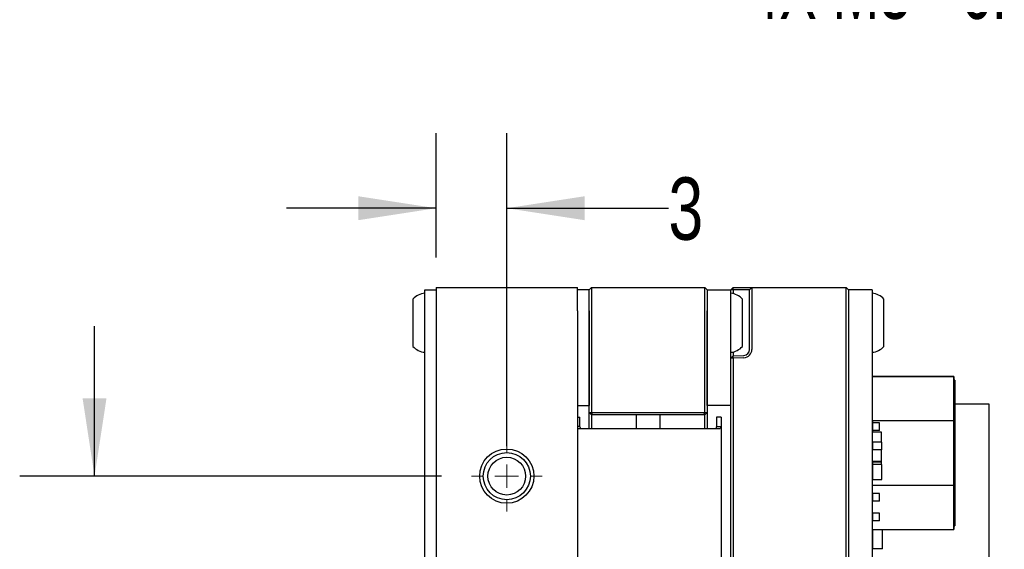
# Paper-space layout 'FFC body' of a CAD drawing. Header units: millimetres. Extents: x 5 to 274, y 4 to 211.
# Tile 4 of 15: x 97 to 139, y 115 to 138. Entities that reach past the tile are written whole.
import ezdxf

# ---------------------------------------------------------------- set-up
doc = ezdxf.new("R2010")
doc.units = ezdxf.units.MM
doc.layers.add('DIMENSIONS', color=8, linetype='Continuous')
doc.styles.add('SLDTEXTSTYLE0', font='TXT', dxfattribs={"width": 0.75})
doc.styles.add('SLDTEXTSTYLE3', font='TXT', dxfattribs={"width": 0.675})
doc.dimstyles.new('SLDDIMSTYLE8', dxfattribs={"dimtxt": 2.645833, "dimasz": 3.302, "dimexe": 0, "dimexo": 0.0625, "dimgap": 0.661458, "dimtad": 0, "dimtih": 1, "dimtoh": 1, "dimdec": 0, "dimrnd": 1e-09, "dimzin": 12, "dimdsep": 46, "dimtxsty": 'SLDTEXTSTYLE0', "dimsah": 1, "dimcen": 0.09, "dimadec": 0, "dimazin": 3, "dimtfac": 1, "dimtdec": 0, "dimtmove": 0, "dimatfit": 0, "dimfxl": 0, "dimfrac": 2, "dimtolj": 1, "dimtzin": 12, "dimarcsym": 0})
doc.dimstyles.new('SLDDIMSTYLE9', dxfattribs={"dimtxt": 2.645833, "dimasz": 3.302, "dimexe": 0, "dimexo": 0.0625, "dimgap": 0.661458, "dimtad": 0, "dimtih": 1, "dimtoh": 1, "dimdec": 6, "dimrnd": 1e-09, "dimzin": 12, "dimdsep": 46, "dimtxsty": 'SLDTEXTSTYLE0', "dimsah": 1, "dimcen": 0, "dimadec": 0, "dimazin": 3, "dimtfac": 1, "dimtofl": 0, "dimtmove": 0, "dimatfit": 3, "dimfxl": 0, "dimfrac": 2, "dimtolj": 1, "dimtzin": 12, "dimarcsym": 0})

# ---------------------------------------------------------------- blocks, each defined once
blk = doc.blocks.new('_D_61')
at = {"layer": 'DIMENSIONS'}
for p, q in [((115.049, 127.742), (115.049, 133.003)), ((118.049, 119.742), (118.049, 133.003)), ((115.049, 129.828), (108.699, 129.828)), ((118.049, 129.828), (124.907, 129.828))]:
    blk.add_line(p, q, dxfattribs=at)
for points in [[(115.049, 129.828), (111.747, 130.336), (111.747, 129.32)], [(118.049, 129.828), (121.351, 129.32), (121.351, 130.336)]]:
    blk.add_solid(points, dxfattribs=at)
at = {"layer": 'DIMENSIONS', "insert": (124.907, 131.136), "char_height": 2.646, "attachment_point": 1, "style": 'SLDTEXTSTYLE0'}
blk.add_mtext('3', dxfattribs=at)
blk = doc.blocks.new('_D_62')
at = {"layer": 'DIMENSIONS'}
for p, q in [((100.56, 118.472), (100.56, 124.822)), ((115.279, 118.472), (97.385, 118.472)), ((115.279, 106.472), (97.385, 106.472)), ((100.56, 106.472), (100.56, 100.122))]:
    blk.add_line(p, q, dxfattribs=at)
for points in [[(100.56, 118.472), (101.068, 121.774), (100.052, 121.774)], [(100.56, 106.472), (100.052, 103.17), (101.068, 103.17)]]:
    blk.add_solid(points, dxfattribs=at)
at = {"layer": 'DIMENSIONS', "insert": (98.605, 113.781), "char_height": 2.6458, "attachment_point": 1, "style": 'SLDTEXTSTYLE0'}
blk.add_mtext('12', dxfattribs=at)
blk = doc.blocks.new('SW_CENTERMARKSYMBOL_46')
at = {"color": 0, "linetype": 'Continuous', "lineweight": 18}
for p, q in [((0, 1), (0, 1.5)), ((0, 0), (0, 0.5)), ((-1, 0), (-1.5, 0)), ((0, 0), (-0.5, 0)), ((0, 0), (0, -0.5)), ((0, 0), (0.5, 0)), ((1, 0), (1.5, 0)), ((0, -1), (0, -1.5))]:
    blk.add_line(p, q, dxfattribs=at)
blk = doc.blocks.new('SW_SYMBOL_HOLE_DEPTH')
at = {"layer": 'DIMENSIONS', "color": 0}
for p, q in [((0, 875), (800, 875)), ((400, 875), (400, 75)), ((100, 555), (400, 75)), ((700, 555), (400, 75))]:
    blk.add_line(p, q, dxfattribs=at)
blk = doc.blocks.new('_D_69')
at = {"layer": 'DIMENSIONS'}
for p, q in [((119.254, 145.023), (127.125, 139.192)), ((127.125, 139.192), (128.281, 139.192))]:
    blk.add_line(p, q, dxfattribs=at)
blk.add_solid([(119.254, 145.023), (121.605, 142.65), (122.21, 143.466)], dxfattribs=at)
at = {"layer": 'DIMENSIONS', "xscale": 0.003379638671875, "yscale": 0.003379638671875, "zscale": 0.003379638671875}
blk.add_blockref('SW_SYMBOL_HOLE_DEPTH', (147.018, 137.457), dxfattribs=at)
at = {"layer": 'DIMENSIONS', "attachment_point": 1}
for s, insert, char_height, style in [('4X M3 - 6H', (128.281, 140.501), 2.6458, 'SLDTEXTSTYLE3'), ('3', (151.794, 140.501), 2.646, 'SLDTEXTSTYLE0'), ('MIN', (154.724, 140.501), 2.6458, 'SLDTEXTSTYLE0')]:
    blk.add_mtext(s, dxfattribs=dict(at, insert=insert, char_height=char_height, style=style))

psp = doc.layouts.new('FFC body')

# ---------------------------------------------------------------- linework, layer by layer
at = {"color": 7, "linetype": 'Continuous', "lineweight": 25}
for p, q in [((114.5701738, 125.3718718), (114.5701738, 126.3718718)), ((114.5701738, 126.3718718), (115.0491738, 126.3718718)), ((115.0491738, 126.4718718), (115.0491738, 125.4718718)), ((115.0491738, 126.4718718), (117.3617875, 126.4718718)), ((118.7365602, 126.4718718), (121.0491738, 126.4718718)), ((121.0491738, 125.4718718), (121.0491738, 126.4718718)), ((121.5491738, 126.3718718), (121.0491738, 126.3718718)), ((121.5491738, 126.3718718), (121.6491738, 126.4718718)), ((121.5491738, 125.4718718), (121.5491738, 126.3718718)), ((121.6491738, 126.4718718), (121.6491738, 125.4718718)), ((121.6491738, 126.4718718), (126.4491738, 126.4718718)), ((126.4491738, 125.4718718), (126.4491738, 126.4718718)), ((126.4491738, 126.4718718), (126.5491738, 126.3718718)), ((126.5491738, 126.3718718), (126.5491738, 125.4718718)), ((126.5491738, 126.3718718), (127.5491738, 126.3718718)), ((127.5491738, 126.3718718), (127.6491738, 126.4718718)), ((127.6491129, 126.3718718), (127.5491738, 126.3718718)), ((127.5491738, 125.4718718), (127.5491738, 126.3718718)), ((127.6491129, 126.3718718), (127.6491738, 126.4718718)), ((127.6491129, 126.3718718), (127.6491129, 126.2068513)), ((128.1078987, 126.3718718), (127.6491129, 126.3718718)), ((127.6491738, 126.4718718), (128.1113886, 126.4718718)), ((128.3491738, 126.3718718), (128.1078987, 126.3718718)), ((128.1113886, 126.4718718), (128.4491738, 126.4718718)), ((128.4491738, 126.4718718), (128.3491738, 126.3718718)), ((128.3491738, 125.4718718), (128.3491738, 126.3718718)), ((128.4491738, 126.4718718), (128.4491738, 125.4718718)), ((128.4491738, 126.4718718), (132.4491738, 126.4718718)), ((132.4491738, 125.4718718), (132.4491738, 126.4718718)), ((132.4491738, 126.4718718), (132.5491738, 126.3718718)), ((132.5491738, 126.3718718), (132.5491738, 125.4718718)), ((133.5491738, 126.3718718), (132.5491738, 126.3718718)), ((133.5491738, 126.3718718), (133.5491738, 125.4718718)), ((114.0701738, 125.9718718), (114.0701738, 125.3076445)), ((128.0491738, 123.9718718), (128.0491738, 125.9718718)), ((134.0491738, 123.9718718), (134.0491738, 125.9718718)), ((114.5701738, 99.5718718), (114.5701738, 125.3718718)), ((115.0491738, 125.4718718), (115.0491738, 99.4718718)), ((121.0491738, 125.4718718), (121.0491738, 99.4718718)), ((121.5491738, 121.1718718), (121.5491738, 125.4718718)), ((121.5491738, 125.4718718), (121.5491738, 121.4718718)), ((121.6491738, 125.4718718), (121.6491738, 121.1718718)), ((126.4491738, 121.1718718), (126.4491738, 125.4718718)), ((126.5491738, 125.4718718), (126.5491738, 121.1718718)), ((126.5491738, 121.4718718), (126.5491738, 125.4718718)), ((127.5491738, 121.4718718), (127.5491738, 125.4718718)), ((128.3491738, 123.8412306), (128.3491738, 125.4718718)), ((128.4491738, 125.4718718), (128.4491738, 123.8412306)), ((132.4491738, 99.4718718), (132.4491738, 125.4718718)), ((132.5491738, 125.4718718), (132.5491738, 99.4718718)), ((133.5491738, 125.4718718), (133.5491738, 99.4718718)), ((114.0701738, 125.3076445), (114.0701738, 123.9718718)), ((127.6491129, 123.7368923), (127.6491129, 123.5753618)), ((127.6491129, 123.5753618), (127.5491738, 123.4681902)), ((127.6491738, 123.4753029), (127.5491738, 123.4681902)), ((127.5491738, 99.4718718), (127.5491738, 123.4681902)), ((127.6491129, 123.5753618), (128.1078987, 123.5913829)), ((127.6491738, 123.4753029), (127.6491129, 123.5753618)), ((128.1113886, 123.4914438), (127.6491738, 123.4753029)), ((127.6491738, 123.4753029), (127.6491738, 99.4718718)), ((133.5636799, 120.8298598), (133.56368, 122.6963396)), ((137.01368, 122.6963396), (133.56368, 122.6963396)), ((133.94368, 122.6963396), (133.56368, 122.6963396)), ((133.56368, 122.6963396), (133.56368, 122.6963396)), ((133.5636801, 122.6963399), (137.0136801, 122.6963399)), ((133.5636801, 122.6963399), (133.9436801, 122.6963399)), ((133.5636801, 122.6963399), (133.5636801, 122.6963399)), ((133.94368, 122.6963396), (133.9436801, 122.6963399)), ((137.01368, 122.6963396), (137.0136799, 120.8298598)), ((137.0136799, 120.7583254), (137.01368, 122.5463396)), ((137.0136801, 122.6963399), (137.01368, 122.6963396)), ((137.01368, 122.5463396), (137.0136801, 122.5463399)), ((137.01368, 122.5463396), (137.06368, 122.5463396)), ((137.0136802, 120.8298605), (137.0136801, 122.6963399)), ((137.0636801, 122.5463399), (137.0136801, 122.5463399)), ((137.06368, 122.5463396), (137.0636799, 120.7583254)), ((137.0636801, 122.5463399), (137.06368, 122.5463396)), ((137.0636802, 120.7583261), (137.0636801, 122.5463399)), ((121.0491738, 121.4718718), (121.5491738, 121.4718718)), ((121.6491738, 121.0718718), (121.5491738, 121.1718718)), ((121.5491738, 121.1718718), (121.6491738, 121.1718718)), ((121.5491738, 120.9718718), (121.5491738, 121.1718718)), ((121.6905952, 121.0718718), (121.6491738, 121.1718718)), ((121.6491738, 121.1718718), (126.4491738, 121.1718718)), ((126.4077525, 121.0718718), (126.4491738, 121.1718718)), ((126.4491738, 121.1718718), (126.5491738, 121.1718718)), ((126.4491738, 121.0718718), (126.5491738, 121.1718718)), ((127.5491738, 121.4718718), (126.5491738, 121.4718718)), ((126.5491738, 121.1718718), (126.5491738, 120.9718718)), ((137.0636801, 121.0081754), (137.06368, 121.1995077)), ((138.5136828, 121.5218733), (137.0636802, 121.5218733)), ((138.5136828, 102.0218748), (138.5136828, 121.5218733)), ((121.0491738, 120.9718718), (121.1491738, 120.9718718)), ((121.1491738, 120.574045), (121.1491738, 120.9718718)), ((121.5491738, 120.4718718), (121.5491738, 120.9718718)), ((121.6905952, 121.0718718), (121.6491738, 121.0718718)), ((121.6500542, 121.0718718), (121.6500542, 120.4718718)), ((126.4077525, 121.0718718), (121.6905952, 121.0718718)), ((123.5491738, 120.4718718), (123.5491738, 121.0718718)), ((124.5491738, 121.0718718), (124.5491738, 120.4718718)), ((126.4491738, 121.0718718), (126.4077525, 121.0718718)), ((126.4482935, 120.4718718), (126.4482935, 121.0718718)), ((126.5491738, 120.9718718), (126.5491738, 120.4718718)), ((127.1491738, 120.9718718), (126.9491738, 120.9718718)), ((126.9491738, 120.9718718), (126.9491738, 120.574045)), ((127.1491738, 120.9718718), (127.1491738, 120.574045)), ((133.5636799, 120.8298598), (133.5636799, 120.7358382)), ((133.5636799, 120.8298598), (137.0136799, 120.8298598)), ((133.56368, 120.7358382), (133.56368, 120.4068523)), ((133.8636794, 120.7358382), (133.56368, 120.7358382)), ((133.8636794, 120.4068523), (133.8636794, 120.7358382)), ((137.0136799, 120.8298598), (137.0136799, 118.0828191)), ((137.0136799, 118.1543534), (137.0136799, 120.7583254)), ((137.0136799, 120.7583254), (137.0636799, 120.7583254)), ((137.0136802, 118.0828198), (137.0136802, 120.8298605)), ((137.0636799, 120.7583254), (137.0636799, 118.1543534)), ((137.0636802, 118.1543541), (137.0636802, 120.7583261)), ((121.1491738, 120.574045), (121.0491738, 120.574045)), ((122.1491738, 120.4718718), (121.0491738, 120.4718718)), ((121.1868415, 120.4718718), (121.1491738, 120.574045)), ((125.9491738, 120.4718718), (122.1491738, 120.4718718)), ((127.1039726, 120.4718718), (125.9491738, 120.4718718)), ((126.9491738, 120.574045), (126.9115062, 120.4718718)), ((126.9491738, 120.574045), (127.1491738, 120.574045)), ((127.1491738, 120.574045), (127.1039726, 120.4718718)), ((127.1491738, 120.574045), (127.1491738, 104.3696986)), ((133.5636799, 120.4068523), (133.5636799, 120.3413394)), ((133.9436799, 120.3413394), (133.5636799, 120.3413394)), ((133.8636794, 120.4068523), (133.56368, 120.4068523)), ((133.56368, 119.9108413), (133.56368, 120.34134)), ((133.9436799, 119.9108413), (133.9436799, 120.3413394)), ((137.0636801, 120.6427644), (137.0636801, 120.2409439)), ((133.5536794, 119.8862659), (133.5536794, 119.6962659)), ((133.56368, 119.9108413), (133.56368, 119.5818554)), ((133.9636792, 119.9108413), (133.56368, 119.9108413)), ((133.9636792, 119.5818554), (133.9636792, 119.9108413)), ((133.5536794, 119.6962659), (133.5636794, 119.6962659)), ((133.5636794, 119.0962659), (133.5636794, 119.5818554)), ((133.9636792, 119.5818554), (133.56368, 119.5818554)), ((133.9436799, 118.9608425), (133.9436799, 119.5818554)), ((133.5536794, 119.0962659), (133.5636794, 119.0962659)), ((133.5536794, 119.0962659), (133.5536794, 118.9062659)), ((133.5636794, 119.0962659), (133.5536794, 119.0962659)), ((133.5536794, 119.0962659), (133.5536794, 119.0962659)), ((133.5636794, 119.0962659), (133.9436799, 119.0962659)), ((133.9436799, 119.0962659), (133.5636794, 119.0962659)), ((133.5636794, 119.0962659), (133.5636794, 119.0962659)), ((133.56368, 119.0608428), (133.56368, 118.9608425)), ((133.9436799, 119.0608428), (133.56368, 119.0608428)), ((133.9636792, 118.9608425), (133.56368, 118.9608425)), ((133.56368, 118.9608425), (133.56368, 118.3318572)), ((133.9636792, 118.3318572), (133.9636792, 118.9608425)), ((137.06368, 118.1806165), (137.06368, 118.6439093)), ((137.06368, 118.1806164), (137.06368, 118.6439092)), ((137.0636801, 118.1806166), (137.0636801, 118.6439094)), ((137.0636801, 118.2820069), (137.0636801, 118.6398883)), ((133.5536794, 118.2619907), (133.5536794, 117.7819907)), ((133.5636794, 118.2619907), (133.5536794, 118.2619907)), ((133.5636799, 118.0828191), (133.5636799, 118.3318572)), ((133.56368, 118.3318572), (133.9636792, 118.3318572)), ((137.06368, 118.6082935), (137.06368, 118.0619929)), ((137.06368, 118.6082934), (137.06368, 118.0619928)), ((137.0636801, 118.6082936), (137.0636801, 118.061993)), ((133.5636799, 118.0828191), (137.0136799, 118.0828191)), ((133.5636799, 117.7358382), (133.5636799, 118.0828191)), ((137.01368, 116.3663396), (137.0136799, 118.1543534)), ((137.0136799, 118.1543534), (137.0636799, 118.1543534)), ((137.0136799, 118.0828191), (137.01368, 116.2163396)), ((137.0136801, 116.2163399), (137.0136802, 118.0828198)), ((137.0636799, 118.1543534), (137.06368, 116.3663396)), ((137.0636799, 117.4886931), (137.06368, 118.0579716)), ((137.06368, 118.0619929), (137.06368, 117.4886933)), ((137.06368, 118.0619928), (137.06368, 117.4886932)), ((137.06368, 117.4886933), (137.0636801, 118.0579718)), ((137.06368, 117.4886932), (137.06368, 118.0579717)), ((137.0636801, 117.9459544), (137.06368, 117.4530775)), ((137.06368, 117.9459543), (137.06368, 117.4530774)), ((137.06368, 117.9459542), (137.06368, 117.4530773)), ((137.0636801, 116.3663399), (137.0636802, 118.1543541)), ((137.0636801, 118.061993), (137.0636801, 117.4886934)), ((133.5636794, 117.7819907), (133.5536794, 117.7819907)), ((133.5636799, 116.9003623), (133.5636799, 117.4068523)), ((133.56368, 117.7358382), (133.56368, 117.4068523)), ((133.8636794, 117.7358382), (133.56368, 117.7358382)), ((133.8636794, 117.4068523), (133.56368, 117.4068523)), ((133.8636794, 117.4068523), (133.8636794, 117.7358382)), ((133.56368, 116.2163396), (133.5636799, 116.5713764)), ((133.8636794, 116.9003623), (133.56368, 116.9003623)), ((133.56368, 116.9003623), (133.56368, 116.5713764)), ((133.8636794, 116.5713764), (133.56368, 116.5713764)), ((133.8636794, 116.5713764), (133.8636794, 116.9003623)), ((133.56368, 116.2163399), (133.56368, 115.3858723)), ((133.56368, 116.2163396), (137.01368, 116.2163396)), ((133.9936792, 115.3858723), (133.9936792, 116.2163396)), ((137.01368, 116.3663396), (137.06368, 116.3663396)), ((137.01368, 116.2163396), (137.0136801, 116.2163399)), ((137.06368, 116.3663396), (137.0636801, 116.3663399)), ((133.9936792, 115.3858723), (133.56368, 115.3858723)), ((133.56368, 115.371459), (133.56368, 115.3858723))]:
    psp.add_line(p, q, dxfattribs=at)
for radius in [1.15, 1, 0.8]:
    psp.add_circle((118.0491738, 118.4718718), radius, dxfattribs=at)
for centre, radius, start, end in [((114.6314213, 125.4743768), 0.75, 94.68417983, 138.44592252), ((127.4879263, 125.4743768), 0.75, 41.55407748, 85.31582017), ((133.4879263, 125.4743768), 0.75, 41.55407748, 85.31582017), ((114.6314213, 124.4693668), 0.75, 221.55407748, 265.31582017), ((127.4879263, 124.4693668), 0.75, 274.68417983, 318.44592252), ((128.0991738, 123.8412306), 0.25, 272, 0), ((128.0991738, 123.8412306), 0.35, 272, 0), ((133.4879263, 124.4693668), 0.75, 274.68417983, 318.44592252), ((133.5636794, 119.8862659), 0.01, 90, 180), ((133.5636794, 119.8862659), 0.01, 90, 180), ((133.5636794, 118.9062659), 0.01, 180, 270), ((133.5636794, 118.2619907), 0.01, 90, 180), ((133.5636794, 118.2619907), 0.01, 90, 180), ((133.5636794, 117.7819907), 0.01, 180, 270)]:
    psp.add_arc(centre, radius, start, end, dxfattribs=at)
for points, knots in [([(117.3617875, 126.4718718), (117.431853, 126.4710639), (117.5736062, 126.4694293), (117.8905075, 126.461265), (118.2144137, 126.4614306), (118.5278089, 126.4694738), (118.666524, 126.4710673), (118.7365602, 126.4718718)], [0, 0, 0, 0, 0.1599938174, 0.3236914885, 0.6832266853, 0.8400636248, 1, 1, 1, 1]), ([(137.06368, 121.1457343), (137.06368, 121.1463774), (137.06368, 121.1495925), (137.06368, 121.1630739), (137.06368, 121.1860417), (137.06368, 121.2112907), (137.06368, 121.2363324), (137.06368, 121.256201), (137.06368, 121.2808266), (137.06368, 121.3003603), (137.06368, 121.3245654), (137.06368, 121.3437611), (137.06368, 121.3675425), (137.06368, 121.3863978), (137.06368, 121.4097516), (137.06368, 121.4282631), (137.06368, 121.4511847), (137.06368, 121.4693478), (137.06368, 121.4918304), (137.06368, 121.5140914), (137.06368, 121.5360516), (137.06368, 121.5577819), (137.06368, 121.5792811), (137.06368, 121.6004652), (137.06368, 121.621407), (137.06368, 121.6421044), (137.06368, 121.6624667), (137.06368, 121.6825699), (137.06368, 121.6984428), (137.06368, 121.7180123), (137.06368, 121.7373066), (137.06368, 121.75622), (137.06368, 121.7748363), (137.06368, 121.7931507), (137.06368, 121.811045), (137.06368, 121.82861), (137.06368, 121.8458395), (137.06368, 121.8625997), (137.06368, 121.8789905), (137.06368, 121.8950037), (137.06368, 121.9104869), (137.06368, 121.9255509), (137.06368, 121.9401857), (137.06368, 121.9542158), (137.06368, 121.9677661), (137.06368, 121.9782128), (137.06368, 121.9907495), (137.06368, 122.0027509), (137.06368, 122.0139957), (137.06368, 122.0246394), (137.06368, 122.0326606), (137.06368, 122.0420331), (137.06368, 122.0489942), (137.06368, 122.0569857), (137.06368, 122.0627969), (137.06368, 122.0692939), (137.06368, 122.0750063), (137.06368, 122.0796215), (137.06368, 122.083378), (137.06368, 122.0856833), (137.06368, 122.0876586), (137.06368, 122.0885028), (137.06368, 122.0886138), (137.06368, 122.0879398), (137.06368, 122.086128), (137.06368, 122.0839056), (137.06368, 122.0801325), (137.06368, 122.0744198), (137.06368, 122.0673806), (137.06368, 122.063073)], [0, 0, 0, 0, 0.0011815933, 0.0059080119, 0.0248163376, 0.0437242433, 0.053177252, 0.0720846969, 0.0815376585, 0.1004447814, 0.1098977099, 0.1288046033, 0.1382575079, 0.1571642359, 0.1666171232, 0.1855237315, 0.1949766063, 0.2138831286, 0.2233359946, 0.2422424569, 0.2611488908, 0.2706017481, 0.2895081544, 0.3084145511, 0.3178674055, 0.3367737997, 0.3556801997, 0.3651330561, 0.3840394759, 0.3934923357, 0.4123987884, 0.4313052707, 0.44075814, 0.459664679, 0.4785712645, 0.4880241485, 0.5069308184, 0.5258375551, 0.5352904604, 0.5541973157, 0.5731042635, 0.5825571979, 0.6014643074, 0.6203715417, 0.6298245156, 0.6487319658, 0.6581849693, 0.6770926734, 0.6960005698, 0.7054536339, 0.7243618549, 0.7338149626, 0.7527235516, 0.7621767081, 0.7810857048, 0.7905389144, 0.8094483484, 0.8283580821, 0.8378113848, 0.8567215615, 0.8661749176, 0.8850855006, 0.8945389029, 0.9134498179, 0.9229032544, 0.9418143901, 0.9512678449, 0.9701790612, 1, 1, 1, 1]), ([(137.06368, 122.063073), (137.06368, 122.0628877), (137.06368, 122.0619611), (137.06368, 122.0602132), (137.06368, 122.0577356), (137.06368, 122.0551067), (137.06368, 122.0523301), (137.06368, 122.0494072), (137.06368, 122.0463401), (137.06368, 122.0431309), (137.06368, 122.0397818), (137.06368, 122.0362951), (137.06368, 122.0326731), (137.06368, 122.0289182), (137.06368, 122.0250327), (137.0636801, 122.0210192), (137.0636801, 122.0168802), (137.0636801, 122.012618), (137.0636801, 122.0082353), (137.0636801, 122.0037346), (137.0636801, 121.9991184), (137.0636801, 121.9943892), (137.0636801, 121.9895495), (137.0636801, 121.9846019), (137.0636801, 121.9795488), (137.0636801, 121.9743927), (137.0636801, 121.969136), (137.0636801, 121.9637812), (137.0636801, 121.9583306), (137.0636801, 121.9527866), (137.0636801, 121.9452729), (137.0636801, 121.9375809), (137.0636801, 121.9297209), (137.0636801, 121.9237439), (137.0636801, 121.9176868), (137.0636801, 121.9115519), (137.0636801, 121.9053411), (137.0636801, 121.8990564), (137.0636801, 121.8926999), (137.0636801, 121.8862735), (137.0636801, 121.8797791), (137.0636801, 121.8732186), (137.0636801, 121.8665939), (137.0636801, 121.8599067), (137.0636801, 121.8531587), (137.0636801, 121.8440827), (137.0636801, 121.8348917), (137.0636801, 121.8255934), (137.0636801, 121.8185675), (137.0636801, 121.811491), (137.0636801, 121.8043653), (137.0636801, 121.797192), (137.0636801, 121.7899727), (137.0636801, 121.7827088), (137.0636801, 121.7754017), (137.0636801, 121.7656032), (137.0636801, 121.7557236), (137.0636801, 121.7457697), (137.0636801, 121.7382683), (137.0636801, 121.7307322), (137.0636801, 121.7231628), (137.0636801, 121.7155612), (137.0636801, 121.7079289), (137.0636801, 121.697713), (137.0636801, 121.6874402), (137.0636801, 121.6771169), (137.0636801, 121.6693496), (137.0636801, 121.6576664), (137.0636801, 121.6485198), (137.0636801, 121.6419864)], [0, 0, 0, 0, 0.0034841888, 0.0174215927, 0.0313589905, 0.0452963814, 0.0592337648, 0.0731711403, 0.0871085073, 0.1010458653, 0.1149832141, 0.1289205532, 0.1428578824, 0.1567952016, 0.1707325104, 0.1846698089, 0.1986070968, 0.2125443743, 0.2264816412, 0.2404188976, 0.2543561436, 0.2682933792, 0.2822306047, 0.29616782, 0.3101050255, 0.3240422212, 0.3379794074, 0.3519165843, 0.3658537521, 0.379790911, 0.3937280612, 0.4216049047, 0.4355420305, 0.4494791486, 0.4634162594, 0.477353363, 0.4912904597, 0.5052275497, 0.5191646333, 0.5331017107, 0.5470387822, 0.560975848, 0.5749129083, 0.5888499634, 0.6027870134, 0.6167240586, 0.6446001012, 0.6585371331, 0.672474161, 0.686411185, 0.7003482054, 0.7142852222, 0.7282222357, 0.7421592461, 0.7560962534, 0.7700332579, 0.7979089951, 0.8118459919, 0.8257829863, 0.8397199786, 0.8536569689, 0.8675939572, 0.8815309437, 0.8954679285, 0.9233435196, 0.9372804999, 0.9512174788, 0.9651544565, 1, 1, 1, 1]), ([(137.06368, 121.7701943), (137.06368, 121.7704683), (137.06368, 121.7718385), (137.06368, 121.7752339), (137.06368, 121.7798997), (137.06368, 121.7845616), (137.06368, 121.7882863), (137.06368, 121.790613), (137.06368, 121.7923684), (137.06368, 121.793561), (137.06368, 121.7940289), (137.06368, 121.7939776), (137.06368, 121.79342), (137.06368, 121.7922238), (137.06368, 121.7905774), (137.06368, 121.7884945), (137.06368, 121.7853419), (137.06368, 121.7815795), (137.06368, 121.7779706), (137.06368, 121.774031), (137.06368, 121.7697717), (137.06368, 121.7641844), (137.06368, 121.758153), (137.06368, 121.7517072), (137.06368, 121.744874), (137.06368, 121.7376782), (137.06368, 121.7301425), (137.06368, 121.7222875), (137.06368, 121.7141321), (137.06368, 121.7056934), (137.06368, 121.6969871), (137.06368, 121.6880277), (137.06368, 121.6788281), (137.06368, 121.6694005), (137.06368, 121.6597557), (137.06368, 121.6499038), (137.06368, 121.6365037), (137.06368, 121.6227242), (137.06368, 121.6085969), (137.06368, 121.597834), (137.06368, 121.5869092), (137.06368, 121.5758283), (137.06368, 121.5645964), (137.06368, 121.549425), (137.06368, 121.5339692), (137.06368, 121.5182459), (137.06368, 121.506323), (137.06368, 121.4942725), (137.06368, 121.4820972), (137.06368, 121.4657006), (137.06368, 121.4490643), (137.06368, 121.4321983), (137.06368, 121.4194357), (137.06368, 121.4065614), (137.06368, 121.3935771), (137.06368, 121.3761194), (137.06368, 121.3584463), (137.06368, 121.3405635), (137.06368, 121.3270474), (137.06368, 121.3134279), (137.06368, 121.2997055), (137.06368, 121.2812725), (137.06368, 121.2626353), (137.06368, 121.2437977), (137.06368, 121.2295694), (137.06368, 121.2152417), (137.06368, 121.2008118), (137.06368, 121.1790089), (137.06368, 121.1617671), (137.06368, 121.1494446)], [0, 0, 0, 0, 0.001782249, 0.0089120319, 0.0231766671, 0.0374412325, 0.0517056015, 0.0659696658, 0.0730993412, 0.0873628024, 0.1016258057, 0.1087553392, 0.1230176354, 0.1372794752, 0.1444088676, 0.1586700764, 0.1729309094, 0.1871914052, 0.2014516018, 0.2085808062, 0.2228406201, 0.2371002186, 0.2513596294, 0.2656188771, 0.2798779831, 0.2941369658, 0.3083958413, 0.3226546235, 0.3369133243, 0.3511719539, 0.3654305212, 0.3796890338, 0.3939474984, 0.4082059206, 0.4224643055, 0.4367226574, 0.4509809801, 0.4794999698, 0.4937582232, 0.5080164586, 0.522274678, 0.5365328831, 0.5507910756, 0.565049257, 0.593567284, 0.6078254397, 0.622083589, 0.636341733, 0.6505998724, 0.6648580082, 0.6933757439, 0.7076338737, 0.7218920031, 0.7361501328, 0.7504082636, 0.7646663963, 0.793184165, 0.8074423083, 0.8217004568, 0.8359586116, 0.8502167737, 0.8644749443, 0.8929930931, 0.9072512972, 0.9215095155, 0.93576775, 0.9500260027, 0.9642842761, 1, 1, 1, 1]), ([(137.06368, 121.1995077), (137.06368, 121.1999485), (137.06368, 121.2021525), (137.06368, 121.2079519), (137.06368, 121.2170951), (137.06368, 121.2265305), (137.06368, 121.2342465), (137.06368, 121.2420731), (137.06368, 121.2500633), (137.06368, 121.2602475), (137.06368, 121.2685502), (137.06368, 121.2770018), (137.06368, 121.2855514), (137.06368, 121.2942459), (137.06368, 121.3052871), (137.06368, 121.3142571), (137.06368, 121.3233577), (137.06368, 121.3325442), (137.06368, 121.3418573), (137.06368, 121.3512907), (137.06368, 121.3608029), (137.06368, 121.3704312), (137.06368, 121.3801688), (137.06368, 121.3899779), (137.06368, 121.3998918), (137.06368, 121.409903), (137.06368, 121.4199773), (137.06368, 121.430144), (137.06368, 121.4403938), (137.06368, 121.4506971), (137.06368, 121.4610777), (137.06368, 121.4715242), (137.06368, 121.4793898), (137.06368, 121.4899157), (137.06368, 121.5004944), (137.06368, 121.5111104), (137.06368, 121.5190877), (137.06368, 121.5270772), (137.06368, 121.5377414), (137.06368, 121.5484151), (137.06368, 121.5590749), (137.06368, 121.5670576), (137.06368, 121.5750231), (137.06368, 121.582965), (137.06368, 121.5908768), (137.06368, 121.6013772), (137.06368, 121.6117907), (137.06368, 121.6220785), (137.06368, 121.629723), (137.06368, 121.6372876), (137.06368, 121.644763), (137.06368, 121.6521389), (137.06368, 121.6594055), (137.06368, 121.6689362), (137.06368, 121.67821), (137.06368, 121.6871793), (137.06368, 121.6937451), (137.06368, 121.7001415), (137.06368, 121.7063599), (137.06368, 121.7123925), (137.06368, 121.7201798), (137.06368, 121.7275705), (137.06368, 121.7345393), (137.06368, 121.7395527), (137.06368, 121.7443507), (137.06368, 121.7504622), (137.06368, 121.7561315), (137.06368, 121.7633453), (137.06368, 121.7673442), (137.06368, 121.7701943)], [0, 0, 0, 0, 0.0029500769, 0.0147507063, 0.0383540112, 0.0619572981, 0.0737579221, 0.0855585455, 0.1091618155, 0.1209624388, 0.1445657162, 0.1563663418, 0.1681669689, 0.1917702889, 0.2035709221, 0.2271743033, 0.2389749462, 0.2507755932, 0.2743791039, 0.2861797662, 0.2979804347, 0.3215841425, 0.3333848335, 0.3451855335, 0.3687895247, 0.3805902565, 0.3923910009, 0.4159953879, 0.4277961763, 0.4395969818, 0.4632019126, 0.4750027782, 0.486803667, 0.4986045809, 0.5222104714, 0.5340114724, 0.5458125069, 0.5576135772, 0.5694146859, 0.5930222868, 0.6048235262, 0.6166248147, 0.6284261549, 0.6402275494, 0.6520290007, 0.663830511, 0.6874415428, 0.69924324, 0.711045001, 0.7228468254, 0.7346487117, 0.7464506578, 0.7582526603, 0.7700547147, 0.7936699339, 0.8054721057, 0.8172743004, 0.8290765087, 0.8408787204, 0.8526809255, 0.8644831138, 0.8880986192, 0.8999006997, 0.9117027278, 0.9235046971, 0.9353066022, 0.9589194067, 0.9707210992, 1, 1, 1, 1]), ([(137.0636801, 121.6419864), (137.0636801, 121.641332), (137.0636801, 121.6380599), (137.0636801, 121.6321602), (137.0636801, 121.6242773), (137.0636801, 121.6137449), (137.0636801, 121.6031824), (137.0636801, 121.5925954), (137.0636801, 121.584644), (137.0636801, 121.5766825), (137.0636801, 121.5660551), (137.0636801, 121.5554117), (137.0636801, 121.544758), (137.0636801, 121.5367635), (137.0636801, 121.528766), (137.0636801, 121.5207665), (137.0636801, 121.5100992), (137.0636801, 121.4994321), (137.0636801, 121.4887707), (137.0636801, 121.4807785), (137.0636801, 121.4727912), (137.0636801, 121.4621492), (137.0636801, 121.4515211), (137.0636801, 121.4409121), (137.0636801, 121.4329659), (137.0636801, 121.4223863), (137.0636801, 121.4118316), (137.0636801, 121.4013071), (137.0636801, 121.3934299), (137.0636801, 121.3829494), (137.0636801, 121.3725047), (137.0636801, 121.3621011), (137.0636801, 121.3543198), (137.0636801, 121.3439743), (137.0636801, 121.3336753), (137.0636801, 121.3234277), (137.0636801, 121.3157686), (137.0636801, 121.3055929), (137.0636801, 121.2954738), (137.0636801, 121.285416), (137.0636801, 121.2754), (137.0636801, 121.2654483), (137.0636801, 121.2555654), (137.0636801, 121.2481884), (137.0636801, 121.2384002), (137.0636801, 121.2286853), (137.0636801, 121.2190478), (137.0636801, 121.2094627), (137.0636801, 121.1999576), (137.0636801, 121.1905361), (137.0636801, 121.1811713), (137.0636801, 121.1718923), (137.0636801, 121.1604052), (137.0636801, 121.1513056), (137.0636801, 121.1422992), (137.0636801, 121.1333555), (137.0636801, 121.1245066), (137.0636801, 121.1135674), (137.0636801, 121.1049142), (137.0636801, 121.0963615), (137.0636801, 121.0878762), (137.0636801, 121.0794925), (137.0636801, 121.0691423), (137.0636801, 121.060966), (137.0636801, 121.0508778), (137.0636801, 121.0429122), (137.0636801, 121.0330917), (137.0636801, 121.0220636), (137.0636801, 121.0132345), (137.0636801, 121.0081754)], [0, 0, 0, 0, 0.0028756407, 0.0143784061, 0.0258811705, 0.0373839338, 0.0603907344, 0.0718934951, 0.0833962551, 0.0948990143, 0.1064017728, 0.1294085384, 0.1409112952, 0.1524140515, 0.1639168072, 0.1754195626, 0.1869223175, 0.2099290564, 0.2214318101, 0.2329345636, 0.2444373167, 0.2559400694, 0.2789467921, 0.290449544, 0.3019522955, 0.3134550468, 0.3364617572, 0.3479645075, 0.3594672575, 0.3709700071, 0.3939767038, 0.4054794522, 0.4169822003, 0.4284849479, 0.4514916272, 0.4629943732, 0.4744971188, 0.4859998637, 0.5090065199, 0.5205092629, 0.532012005, 0.5550186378, 0.5665213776, 0.5780241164, 0.5895268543, 0.6125334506, 0.6240361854, 0.6355389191, 0.6585454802, 0.6700482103, 0.6815509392, 0.7045574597, 0.7160601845, 0.7390666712, 0.7505693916, 0.7620721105, 0.785078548, 0.796581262, 0.8195876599, 0.8310903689, 0.842593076, 0.865599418, 0.8771021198, 0.9001084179, 0.9116111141, 0.9346173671, 0.9461200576, 0.9691262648, 1, 1, 1, 1]), ([(137.06368, 121.1494446), (137.06368, 121.1488269), (137.06368, 121.1457381), (137.06368, 121.132739), (137.06368, 121.1103004), (137.06368, 121.0851081), (137.06368, 121.0597347), (137.06368, 121.039294), (137.06368, 121.0135817), (137.06368, 120.992886), (137.06368, 120.972079), (137.06368, 120.9512008), (137.06368, 120.9302208), (137.06368, 120.9091558), (137.06368, 120.8880379), (137.06368, 120.8668465), (137.06368, 120.8456015), (137.06368, 120.829645), (137.06368, 120.8083437), (137.06368, 120.7870123), (137.06368, 120.7656757), (137.06368, 120.7443418), (137.06368, 120.7230213), (137.06368, 120.7017449), (137.06368, 120.6858162), (137.06368, 120.6699226), (137.06368, 120.6487871), (137.06368, 120.6277507), (137.06368, 120.6068551), (137.06368, 120.591263), (137.06368, 120.5757595), (137.06368, 120.555219), (137.06368, 120.5348956), (137.06368, 120.5148447), (137.06368, 120.4999549), (137.06368, 120.4852255), (137.06368, 120.4706702), (137.06368, 120.4563027), (137.06368, 120.4374141), (137.06368, 120.4189556), (137.06368, 120.400997), (137.06368, 120.3877922), (137.06368, 120.3748654), (137.06368, 120.3622314), (137.06368, 120.349905), (137.06368, 120.3379002), (137.06368, 120.3223389), (137.06368, 120.3074708), (137.06368, 120.2933513), (137.06368, 120.2831449), (137.06368, 120.2733296), (137.06368, 120.2639128), (137.06368, 120.2518956), (137.06368, 120.2406967), (137.06368, 120.2303349), (137.06368, 120.2229822), (137.06368, 120.2160472), (137.06368, 120.2073548), (137.06368, 120.1994893), (137.06368, 120.1924388), (137.06368, 120.1859229), (137.06368, 120.1801966), (137.06368, 120.1752342), (137.06368, 120.1707699), (137.06368, 120.1670374), (137.06368, 120.1632411), (137.06368, 120.1608983), (137.06368, 120.1582869), (137.06368, 120.1576798), (137.06368, 120.1572242)], [0, 0, 0, 0, 0.0014767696, 0.0073838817, 0.0310145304, 0.0546452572, 0.0664597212, 0.0900905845, 0.1019050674, 0.1255360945, 0.1373506, 0.149165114, 0.1727964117, 0.1846109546, 0.1964255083, 0.2200571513, 0.2318717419, 0.2436863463, 0.2555009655, 0.2791331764, 0.2909478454, 0.302762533, 0.3263953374, 0.3382100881, 0.3500248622, 0.3618396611, 0.3736544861, 0.3972884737, 0.4091033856, 0.4209183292, 0.432733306, 0.4445483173, 0.468183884, 0.4799990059, 0.4918141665, 0.5036293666, 0.5154446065, 0.5272598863, 0.5390752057, 0.5627132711, 0.5745287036, 0.5863441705, 0.598159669, 0.6099751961, 0.6217907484, 0.6336063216, 0.6454219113, 0.669061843, 0.6808774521, 0.6926930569, 0.704508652, 0.7163242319, 0.7281397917, 0.7517790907, 0.7635945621, 0.7754099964, 0.7872253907, 0.7990407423, 0.8226781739, 0.8344933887, 0.8463085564, 0.8699444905, 0.8817595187, 0.8935745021, 0.9172089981, 0.9290238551, 0.9526573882, 0.9644721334, 1, 1, 1, 1]), ([(137.06368, 119.8592875), (137.06368, 119.8592523), (137.06368, 119.8591517), (137.06368, 119.8594881), (137.06368, 119.8603698), (137.06368, 119.8621125), (137.06368, 119.8644434), (137.06368, 119.8673872), (137.06368, 119.8711541), (137.06368, 119.8755472), (137.06368, 119.8805703), (137.06368, 119.8864428), (137.06368, 119.8929581), (137.06368, 119.8986875), (137.06368, 119.9064996), (137.06368, 119.9132723), (137.06368, 119.9223938), (137.06368, 119.9321736), (137.06368, 119.9428321), (137.06368, 119.9541484), (137.06368, 119.9637286), (137.06368, 119.9763582), (137.06368, 119.9869854), (137.06368, 120.000916), (137.06368, 120.0125768), (137.06368, 120.0277872), (137.06368, 120.0436292), (137.06368, 120.060296), (137.06368, 120.077565), (137.06368, 120.0918583), (137.06368, 120.1103013), (137.06368, 120.125512), (137.06368, 120.1450707), (137.06368, 120.161148), (137.06368, 120.1817547), (137.06368, 120.2028626), (137.06368, 120.2246007), (137.06368, 120.246781), (137.06368, 120.2648709), (137.06368, 120.2878816), (137.06368, 120.3112796), (137.06368, 120.3351507), (137.06368, 120.3593439), (137.06368, 120.378947), (137.06368, 120.4037274), (137.06368, 120.4287734), (137.06368, 120.4592027), (137.06368, 120.4848346), (137.06368, 120.5106426), (137.06368, 120.5366171), (137.06368, 120.568009), (137.06368, 120.5943225), (137.06368, 120.6207268), (137.06368, 120.6472144), (137.06368, 120.6790975), (137.06368, 120.7110488), (137.06368, 120.7430403), (137.06368, 120.7750468), (137.06368, 120.8070451), (137.06368, 120.8390143), (137.06368, 120.8709354), (137.06368, 120.9027913), (137.06368, 120.934567), (137.06368, 120.9662484), (137.06368, 120.9978248), (137.06368, 121.0292805), (137.06368, 121.0788023), (137.06368, 121.1174332), (137.06368, 121.1457343)], [0, 0, 0, 0, 0.0047074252, 0.0134773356, 0.0310185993, 0.0485599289, 0.0573298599, 0.0748712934, 0.0924127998, 0.1011827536, 0.1187243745, 0.136266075, 0.1450360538, 0.1625778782, 0.1713478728, 0.1888898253, 0.1976598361, 0.2152019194, 0.2327440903, 0.2415141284, 0.259056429, 0.2678264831, 0.2853689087, 0.2941389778, 0.3116815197, 0.3204516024, 0.3379942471, 0.3555369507, 0.3643070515, 0.3818498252, 0.3906199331, 0.4081627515, 0.416932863, 0.4344756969, 0.4432458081, 0.460788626, 0.4783314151, 0.487101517, 0.5046442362, 0.5134143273, 0.5309569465, 0.5484994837, 0.557269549, 0.574811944, 0.5835819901, 0.6011242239, 0.6186663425, 0.6362083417, 0.6449783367, 0.6625201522, 0.6800618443, 0.6976034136, 0.7063733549, 0.723914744, 0.7414560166, 0.7589971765, 0.776538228, 0.7940791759, 0.8116200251, 0.8291607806, 0.8467014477, 0.8642420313, 0.8817825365, 0.8993229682, 0.916863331, 0.9344036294, 0.9519438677, 1, 1, 1, 1]), ([(137.06368, 120.1572473), (137.06368, 120.1574143), (137.06368, 120.1576647), (137.06368, 120.1584718), (137.06368, 120.1594663), (137.06368, 120.1607639), (137.06368, 120.162321), (137.06368, 120.1640433), (137.06368, 120.1659988), (137.06368, 120.1687048), (137.06368, 120.1710683), (137.06368, 120.1742475), (137.06368, 120.1776414), (137.06368, 120.1812967), (137.06368, 120.1851321), (137.06368, 120.1891408), (137.06368, 120.1933631), (137.06368, 120.1977343), (137.06368, 120.2022496), (137.06368, 120.2078835), (137.06368, 120.2137198), (137.06368, 120.2187425), (137.06368, 120.223878), (137.06368, 120.2291234), (137.06368, 120.235585), (137.06368, 120.2422058), (137.06368, 120.2489789), (137.06368, 120.2558978), (137.06368, 120.2629568), (137.06368, 120.2701508), (137.06368, 120.2774749), (137.06368, 120.284925), (137.06368, 120.2924971), (137.06368, 120.3001878), (137.06368, 120.3079938), (137.06368, 120.3159122), (137.06368, 120.3239403), (137.06368, 120.3320759), (137.0636801, 120.3403167), (137.0636801, 120.3486608), (137.0636801, 120.3571064), (137.0636801, 120.365652), (137.0636801, 120.3742961), (137.0636801, 120.3830376), (137.0636801, 120.3918753), (137.0636801, 120.4008084), (137.0636801, 120.4128452), (137.0636801, 120.4250699), (137.0636801, 120.4374802), (137.0636801, 120.4468805), (137.0636801, 120.4563733), (137.0636801, 120.4659585), (137.0636801, 120.4756361), (137.0636801, 120.4854064), (137.0636801, 120.4952696), (137.0636801, 120.5052261), (137.0636801, 120.5152765), (137.0636801, 120.5254214), (137.0636801, 120.5356615), (137.0636801, 120.5459977), (137.0636801, 120.5599088), (137.0636801, 120.5740165), (137.0636801, 120.5883257), (137.0636801, 120.5991591), (137.0636801, 120.6100992), (137.0636801, 120.6245504), (137.0636801, 120.6355324), (137.0636801, 120.6427644)], [0, 0, 0, 0, 0.0157696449, 0.0236527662, 0.0315358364, 0.0473037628, 0.0551867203, 0.0630696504, 0.0788366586, 0.0867195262, 0.1024861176, 0.1103689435, 0.1261352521, 0.1419014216, 0.1497842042, 0.1655502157, 0.1813161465, 0.189198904, 0.2049647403, 0.2207305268, 0.2364962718, 0.2522619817, 0.2601447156, 0.2759103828, 0.2916760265, 0.3074416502, 0.3232072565, 0.3389728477, 0.3547384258, 0.3705039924, 0.386269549, 0.4020350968, 0.4178006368, 0.4335661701, 0.4493316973, 0.4650972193, 0.4808627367, 0.49662825, 0.5123937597, 0.5281592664, 0.5439247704, 0.5596902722, 0.5754557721, 0.5912212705, 0.6069867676, 0.6227522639, 0.6385177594, 0.6700493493, 0.6858148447, 0.7015803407, 0.7173458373, 0.7331113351, 0.7488768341, 0.7646423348, 0.7804078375, 0.7961733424, 0.81193885, 0.8277043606, 0.8434698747, 0.8592353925, 0.8750009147, 0.9065327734, 0.922298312, 0.9380638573, 0.9538294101, 0.9695949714, 1, 1, 1, 1]), ([(137.0636801, 120.2409439), (137.0636801, 120.2405252), (137.0636801, 120.2384313), (137.0636801, 120.2296599), (137.0636801, 120.2180749), (137.0636801, 120.2049949), (137.0636801, 120.1952661), (137.0636801, 120.18562), (137.0636801, 120.1760583), (137.0636801, 120.1665828), (137.0636801, 120.157195), (137.0636801, 120.147897), (137.0636801, 120.1386904), (137.0636801, 120.1295772), (137.0636801, 120.1205593), (137.0636801, 120.1116389), (137.0636801, 120.1028179), (137.0636801, 120.0940986), (137.0636801, 120.0854832), (137.0636801, 120.0769739), (137.0636801, 120.0685732), (137.0636801, 120.0602834), (137.0636801, 120.052107), (137.0636801, 120.0440468), (137.0636801, 120.0361053), (137.0636801, 120.0282853), (137.0636801, 120.0218723), (137.0636801, 120.0155389), (137.0636801, 120.009286), (137.0636801, 120.0019145), (137.0636801, 119.994678), (137.0636801, 119.9875799), (137.06368, 119.981783), (137.06368, 119.9760769), (137.06368, 119.9704627), (137.06368, 119.9638764), (137.06368, 119.9585165), (137.06368, 119.9532558), (137.06368, 119.9480952), (137.06368, 119.9420671), (137.06368, 119.9371842), (137.06368, 119.9324095), (137.06368, 119.9277443), (137.06368, 119.923229), (137.06368, 119.9188289), (137.06368, 119.9145455), (137.06368, 119.9104219), (137.06368, 119.9064211), (137.06368, 119.9033201), (137.06368, 119.8995716), (137.06368, 119.8959523), (137.06368, 119.89251), (137.06368, 119.8892039), (137.06368, 119.8866693), (137.06368, 119.8836425), (137.06368, 119.8807588), (137.06368, 119.878071), (137.06368, 119.8755337), (137.06368, 119.8736257), (137.06368, 119.871397), (137.06368, 119.8697405), (137.06368, 119.8678318), (137.06368, 119.8664359), (137.06368, 119.8648587), (137.06368, 119.8637329), (137.06368, 119.8624983), (137.06368, 119.8616548), (137.06368, 119.8605561), (137.06368, 119.8601091), (137.06368, 119.8597691)], [0, 0, 0, 0, 0.0020932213, 0.0104661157, 0.0439582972, 0.0607041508, 0.0774500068, 0.0941958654, 0.1109417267, 0.1276875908, 0.1444334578, 0.1611793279, 0.1779252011, 0.1946710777, 0.2114169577, 0.2281628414, 0.2449087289, 0.2616546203, 0.2784005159, 0.2951464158, 0.3118923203, 0.3286382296, 0.3453841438, 0.3621300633, 0.3788759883, 0.395621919, 0.4123678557, 0.420740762, 0.4374867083, 0.4542326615, 0.4709786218, 0.4877245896, 0.5044705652, 0.5128434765, 0.5295894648, 0.5463354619, 0.5630814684, 0.5714543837, 0.5882004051, 0.6049464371, 0.6216924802, 0.6300654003, 0.6468114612, 0.6635575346, 0.6719304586, 0.6886765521, 0.7054226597, 0.7137955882, 0.7305417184, 0.7389146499, 0.7556608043, 0.7724069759, 0.7807799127, 0.7975261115, 0.8058990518, 0.8226452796, 0.8393915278, 0.8477644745, 0.8645107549, 0.8728837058, 0.8896300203, 0.8980029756, 0.9147493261, 0.9231222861, 0.9398686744, 0.9482416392, 0.9649880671, 0.9733610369, 1, 1, 1, 1]), ([(137.06368, 120.1572242), (137.06368, 120.1572146), (137.06368, 120.1571944), (137.06368, 120.1572082), (137.06368, 120.1572155)], [0, 0, 0, 0, 0.4718309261, 1, 1, 1, 1]), ([(137.06368, 119.8597691), (137.06368, 119.859748), (137.06368, 119.8596425), (137.06368, 119.8595594), (137.06368, 119.8594928)], [0, 0, 0, 0, 0.19999904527, 1, 1, 1, 1]), ([(137.06368, 117.4234932), (137.06368, 117.4223776), (137.0636799, 117.4211179), (137.0636799, 117.4332168), (137.0636799, 117.4372181), (137.0636799, 117.4417407), (137.0636799, 117.448987), (137.0636799, 117.4662024), (137.0636799, 117.4788471), (137.0636799, 117.4886931)], [0, 0, 0, 0, 0.4988367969, 0.5632177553, 0.59198641, 0.6200337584, 0.6791032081, 0.7501276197, 1, 1, 1, 1]), ([(137.06368, 117.4234934), (137.06368, 117.4223777), (137.06368, 117.4211181), (137.06368, 117.433217), (137.06368, 117.4372183), (137.06368, 117.4417409), (137.06368, 117.4489872), (137.06368, 117.4662026), (137.06368, 117.4788473), (137.06368, 117.4886933)], [0, 0, 0, 0, 0.4988367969, 0.5632177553, 0.5919864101, 0.6200337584, 0.6791032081, 0.7501276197, 1, 1, 1, 1]), ([(137.06368, 117.4234933), (137.06368, 117.4223776), (137.06368, 117.421118), (137.06368, 117.4332169), (137.06368, 117.4372182), (137.06368, 117.4417408), (137.06368, 117.4489871), (137.06368, 117.4662025), (137.06368, 117.4788472), (137.06368, 117.4886932)], [0, 0, 0, 0, 0.4988367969, 0.5632177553, 0.59198641, 0.6200337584, 0.6791032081, 0.7501276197, 1, 1, 1, 1]), ([(137.06368, 117.4530775), (137.06368, 117.4487115), (137.06368, 117.4409436), (137.06368, 117.4289994), (137.06368, 117.4239291), (137.06368, 117.4236678), (137.06368, 117.4234934)], [0, 0, 0, 0, 0.1401693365, 0.2493849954, 0.4991360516, 1, 1, 1, 1]), ([(137.06368, 117.4530774), (137.06368, 117.4487114), (137.06368, 117.4409435), (137.06368, 117.4289994), (137.06368, 117.423929), (137.06368, 117.4236677), (137.06368, 117.4234933)], [0, 0, 0, 0, 0.1401693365, 0.2493849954, 0.4991360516, 1, 1, 1, 1]), ([(137.06368, 117.4530773), (137.06368, 117.4487113), (137.06368, 117.4409434), (137.06368, 117.4289993), (137.06368, 117.4239289), (137.06368, 117.4236676), (137.06368, 117.4234932)], [0, 0, 0, 0, 0.14016933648, 0.24938499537, 0.49913605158, 1, 1, 1, 1])]:
    psp.add_open_spline(points, degree=3, knots=knots, dxfattribs=at)

# ---------------------------------------------------------------- block references
at = {"color": 7, "linetype": 'Continuous', "lineweight": 0}
psp.add_blockref('SW_CENTERMARKSYMBOL_46', (118.0491738, 118.4718718), dxfattribs=at)

# ---------------------------------------------------------------- dimensions: what is measured, and where the dimension line sits
at = {"layer": 'DIMENSIONS'}
dim = psp.add_diameter_dim_2p(p1=(116.8439237, 146.8093464), p2=(119.2544239, 145.0234324), text='4X M3 - 6H {\\fGDT;x} 3\\P', dimstyle='SLDDIMSTYLE9', override={"dimpost": '<>'}, dxfattribs=at)
dim.commit()
dim.dimension.update_dxf_attribs({"geometry": '_D_69', "text_midpoint": (144.82087, 139.1920528), "dimtype": 163})
dim = psp.add_linear_dim(base=(118.0491738, 129.827794), p1=(115.0491738, 126.4718718), p2=(118.0491738, 118.4718718), dimstyle='SLDDIMSTYLE8', dxfattribs=at)
dim.commit()
dim.dimension.update_dxf_attribs({"geometry": '_D_61', "text_midpoint": (125.8847796, 129.827794), "dimtype": 160})
dim = psp.add_linear_dim(base=(100.5596738, 106.4718718), p1=(116.5491738, 118.4718718), p2=(116.5491738, 106.4718718), angle=90, dimstyle='SLDDIMSTYLE8', dxfattribs=at)
dim.commit()
dim.dimension.update_dxf_attribs({"geometry": '_D_62', "text_midpoint": (100.5596738, 112.4718718), "dimtype": 160})

doc.saveas('drawing.dxf')
